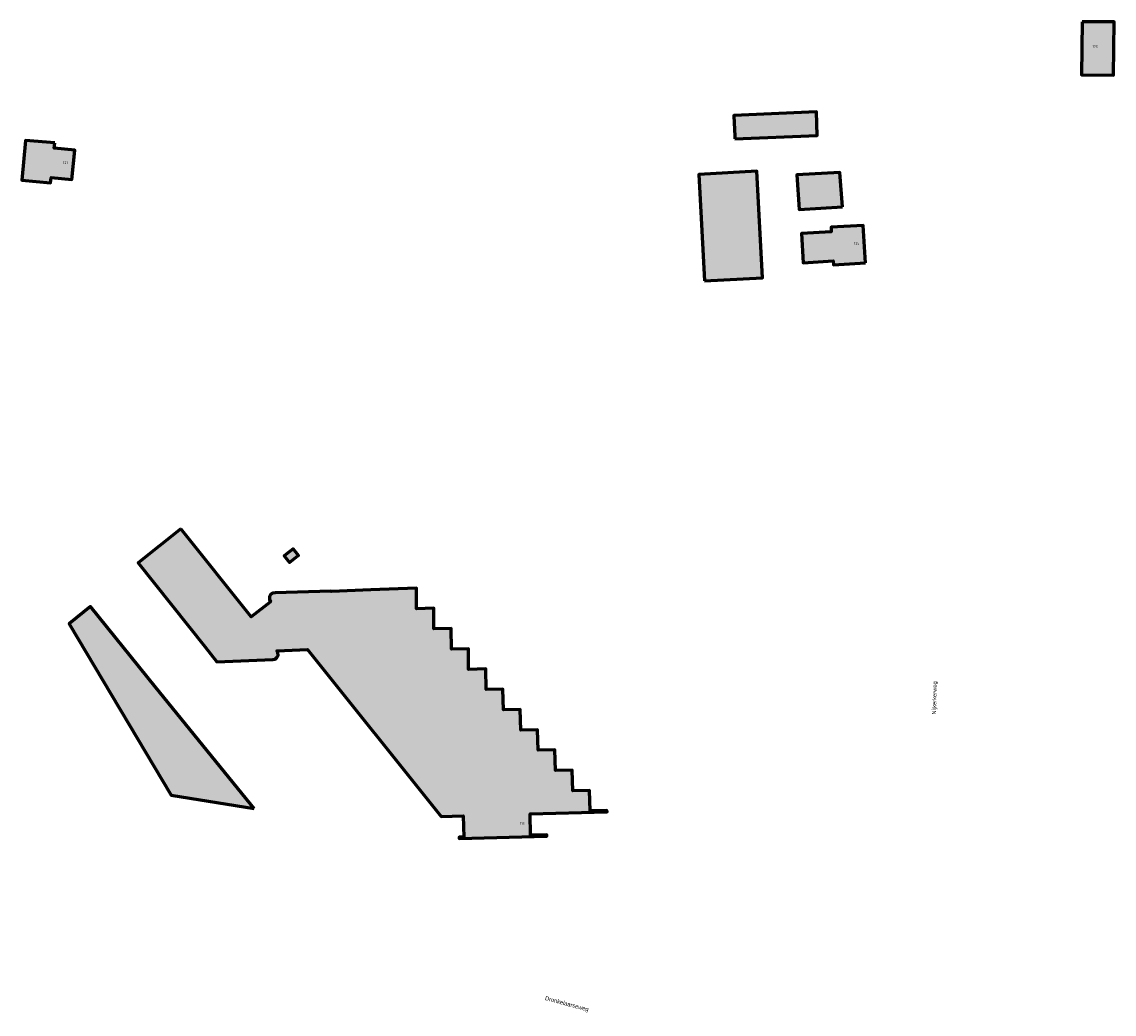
# Model space of a CAD drawing. Header units: metres. Extents: x 166915 to 168095, y 462339 to 463764.
# Tile 4 of 11: x 167195 to 167459, y 462421 to 462661. Entities that reach past the tile are written whole.
import ezdxf

# ---------------------------------------------------------------- set-up
doc = ezdxf.new("R2010")
doc.units = ezdxf.units.M
doc.header["$LTSCALE"] = 0.2
for name, color, linetype, lineweight in [('B-WE-KG-KADASTRAAL_BEBOUWING-G', 170, 'Continuous', 60), ('B-WE-OG-TOPOGRAFIE_STRAATNAAM-T50', 130, 'Continuous', 50), ('N-RO-KG-KADASTRAAL_BEBOUWING-A', 254, 'Continuous', 18)]:
    doc.layers.add(name, color=color, linetype=linetype, lineweight=lineweight)
doc.layers.add('B-WE-OG-TOPOGRAFIE_HUISNUMMER-T50', color=3, linetype='Continuous')
doc.styles.add('NLCS-ISO-M200-T50', font='NLCS-ISO.ttf', dxfattribs={"height": 1})

msp = doc.modelspace()

# ---------------------------------------------------------------- hatches: boundary and pattern name
at = {"layer": 'N-RO-KG-KADASTRAAL_BEBOUWING-A'}
h = msp.add_hatch(color=256, dxfattribs=at)
h.dxf.hatch_style = 1
h.paths.add_polyline_path([(167451.534, 462660.619), (167451.378, 462647.791), (167459.14, 462647.742), (167459.292, 462660.584)])
h = msp.add_hatch(color=256, dxfattribs=at)
h.dxf.hatch_style = 1
h.paths.add_polyline_path([(167367.55, 462632.317), (167387.433, 462633.117), (167387.267, 462638.833), (167367.267, 462637.967), (167367.272, 462637.867), (167367.517, 462632.969)])
h = msp.add_hatch(color=256, dxfattribs=at)
h.dxf.hatch_style = 1
h.paths.add_polyline_path([(167203.032, 462631.323), (167195.966, 462631.93), (167195.08, 462622.324), (167202.037, 462621.655), (167202.17, 462622.948), (167207.2, 462622.455), (167207.897, 462629.554), (167202.9, 462630.044)])
h = msp.add_hatch(color=256, dxfattribs=at)
h.dxf.hatch_style = 1
h.paths.add_polyline_path([(167360.228, 462597.96), (167374.258, 462598.707), (167372.886, 462624.471), (167358.856, 462623.724)])
h = msp.add_hatch(color=256, dxfattribs=at)
h.dxf.hatch_style = 1
h.paths.add_polyline_path([(167393.55, 462615.867), (167392.95, 462624.15), (167382.567, 462623.6), (167383.067, 462615.233)])
h = msp.add_hatch(color=256, dxfattribs=at)
h.dxf.hatch_style = 1
h.paths.add_polyline_path([(167399.13, 462602.334), (167398.617, 462611.368), (167390.802, 462610.915), (167390.874, 462609.8), (167383.682, 462609.416), (167384.068, 462602.35), (167391.335, 462602.785), (167391.381, 462601.864)])
h = msp.add_hatch(color=256, dxfattribs=at)
h.dxf.hatch_style = 1
h.paths.add_polyline_path([(167251.29, 462470.306), (167227.519, 462499.616), (167211.682, 462519.144), (167206.621, 462515.039), (167206.533, 462514.968), (167231.186, 462473.542)])
h.paths.add_polyline_path([(167233.556, 462537.978), (167223.227, 462529.761), (167239.33, 462509.519), (167242.273, 462505.82), (167255.753, 462506.332), (167256.331, 462506.458), (167256.794, 462506.827), (167257.046, 462507.362), (167257.036, 462507.954), (167256.765, 462508.48), (167264.138, 462508.798), (167296.47, 462468.375), (167301.832, 462468.523), (167301.974, 462463.393), (167300.855, 462463.362), (167300.864, 462463.034), (167322.054, 462463.619), (167322.057, 462463.947), (167318.13, 462463.859), (167318.014, 462469.02), (167336.622, 462469.486), (167336.617, 462469.82), (167332.521, 462469.73), (167332.411, 462474.71), (167328.325, 462474.62), (167328.223, 462479.602), (167324.144, 462479.512), (167324.024, 462484.494), (167319.951, 462484.404), (167319.835, 462489.385), (167315.743, 462489.295), (167315.656, 462494.267), (167311.583, 462494.177), (167311.46, 462499.168), (167307.361, 462499.078), (167307.278, 462504.068), (167303.152, 462503.977), (167303.088, 462508.954), (167299.03, 462508.865), (167298.898, 462513.848), (167294.766, 462513.757), (167294.706, 462518.746), (167290.569, 462518.655), (167290.534, 462523.497), (167290.533, 462523.636), (167279.473, 462523.18), (167269.954, 462522.787), (167269.846, 462522.911), (167256.324, 462522.51), (167255.723, 462522.401), (167255.234, 462522.036), (167254.958, 462521.491), (167254.954, 462520.88), (167255.221, 462520.332), (167250.563, 462516.662)])
h = msp.add_hatch(color=256, dxfattribs=at)
h.dxf.hatch_style = 1
h.paths.add_polyline_path([(167261.861, 462531.459), (167261.96, 462531.54), (167260.701, 462533.172), (167258.966, 462531.786), (167258.54, 462531.446), (167259.849, 462529.825)])

# ---------------------------------------------------------------- linework, layer by layer
at = {"layer": 'B-WE-KG-KADASTRAAL_BEBOUWING-G', "flags": 128}
msp.add_lwpolyline([(167451.534, 462660.619), (167451.378, 462647.791), (167459.14, 462647.742), (167459.292, 462660.584)], close=True, dxfattribs=at)
at = {"layer": 'B-WE-KG-KADASTRAAL_BEBOUWING-G'}
for points in [[(167367.55, 462632.317), (167387.433, 462633.117), (167387.267, 462638.833), (167367.267, 462637.967), (167367.272, 462637.867), (167367.517, 462632.969), (167367.55, 462632.317)], [(167203.032, 462631.323), (167195.966, 462631.93), (167195.08, 462622.324), (167202.037, 462621.655), (167202.17, 462622.948), (167207.2, 462622.455), (167207.897, 462629.554), (167202.9, 462630.044), (167203.032, 462631.323)], [(167360.228, 462597.96), (167374.258, 462598.707), (167372.886, 462624.471), (167358.856, 462623.724), (167360.228, 462597.96)], [(167393.55, 462615.867), (167392.95, 462624.15), (167382.567, 462623.6), (167383.067, 462615.233), (167393.55, 462615.867)], [(167399.13, 462602.334), (167398.617, 462611.368), (167390.802, 462610.915), (167390.874, 462609.8), (167383.682, 462609.416), (167384.068, 462602.35), (167391.335, 462602.785), (167391.381, 462601.864), (167399.13, 462602.334)], [(167233.556, 462537.978), (167223.227, 462529.761), (167239.33, 462509.519), (167242.273, 462505.82), (167255.753, 462506.332), (167256.331, 462506.458), (167256.794, 462506.827), (167257.046, 462507.362), (167257.036, 462507.954), (167256.765, 462508.48), (167264.138, 462508.798), (167296.47, 462468.375), (167301.832, 462468.523), (167301.974, 462463.393), (167300.855, 462463.362), (167300.864, 462463.034), (167322.054, 462463.619), (167322.057, 462463.947), (167318.13, 462463.859), (167318.014, 462469.02), (167336.622, 462469.486), (167336.617, 462469.82), (167332.521, 462469.73), (167332.411, 462474.71), (167328.325, 462474.62), (167328.223, 462479.602), (167324.144, 462479.512), (167324.024, 462484.494), (167319.951, 462484.404), (167319.835, 462489.385), (167315.743, 462489.295), (167315.656, 462494.267), (167311.583, 462494.177), (167311.46, 462499.168), (167307.361, 462499.078), (167307.278, 462504.068), (167303.152, 462503.977), (167303.088, 462508.954), (167299.03, 462508.865), (167298.898, 462513.848), (167294.766, 462513.757), (167294.706, 462518.746), (167290.569, 462518.655), (167290.534, 462523.497), (167290.533, 462523.636), (167279.473, 462523.18), (167269.954, 462522.787), (167269.846, 462522.911), (167256.324, 462522.51), (167255.723, 462522.401), (167255.234, 462522.036), (167254.958, 462521.491), (167254.954, 462520.88), (167255.221, 462520.332), (167250.563, 462516.662), (167233.556, 462537.978)], [(167261.861, 462531.459), (167261.96, 462531.54), (167260.701, 462533.172), (167258.966, 462531.786), (167258.54, 462531.446), (167259.849, 462529.825), (167261.861, 462531.459)], [(167251.29, 462470.306), (167227.519, 462499.616), (167211.682, 462519.144), (167206.621, 462515.039), (167206.533, 462514.968), (167231.186, 462473.542), (167251.29, 462470.306)]]:
    msp.add_lwpolyline(points, dxfattribs=at)

# ---------------------------------------------------------------- texts
at = {"layer": 'B-WE-OG-TOPOGRAFIE_HUISNUMMER-T50', "style": 'NLCS-ISO-M200-T50'}
for s, p in [('120', (167454.066, 462654.341)), ('121', (167205.06, 462626.249)), ('125', (167396.378, 462606.709)), ('119', (167315.573, 462466.383))]:
    msp.add_text(s, height=0.6, dxfattribs=at).set_placement(p)
at = {"layer": 'B-WE-OG-TOPOGRAFIE_STRAATNAAM-T50', "char_height": 1, "attachment_point": 7, "style": 'NLCS-ISO-M200-T50'}
for s, insert, width, rotation in [('{\\fArial|b0|i0;Nijkerkerweg}', (167416.509, 462493.013), 18, 88.5), ('{\\fArial|b0|i0;Nijkerkerweg}', (167416.509, 462493.013), 18, 88.5), ('{\\fArial|b0|i0;Nijkerkerweg}', (167416.509, 462493.013), 18, 88.5), ('{\\fArial|b0|i0;Nijkerkerweg}', (167416.509, 462493.013), 18, 88.5), ('{\\fArial|b0|i0;Nijkerkerweg}', (167416.509, 462493.013), 18, 88.5), ('{\\fArial|b0|i0;Nijkerkerweg}', (167416.509, 462493.013), 18, 88.5), ('{\\fArial|b0|i0;Nijkerkerweg}', (167416.509, 462493.013), 18, 88.5), ('{\\fArial|b0|i0;Nijkerkerweg}', (167416.509, 462493.013), 18, 88.5), ('{\\fArial|b0|i0;Dronkelaarseweg}', (167321.468, 462423.725), 22.5, 345), ('{\\fArial|b0|i0;Dronkelaarseweg}', (167321.468, 462423.725), 22.5, 345), ('{\\fArial|b0|i0;Dronkelaarseweg}', (167321.468, 462423.725), 22.5, 345), ('{\\fArial|b0|i0;Dronkelaarseweg}', (167321.468, 462423.725), 22.5, 345), ('{\\fArial|b0|i0;Dronkelaarseweg}', (167321.468, 462423.725), 22.5, 345)]:
    msp.add_mtext(s, dxfattribs=dict(at, insert=insert, width=width, rotation=rotation))

doc.saveas('drawing.dxf')
